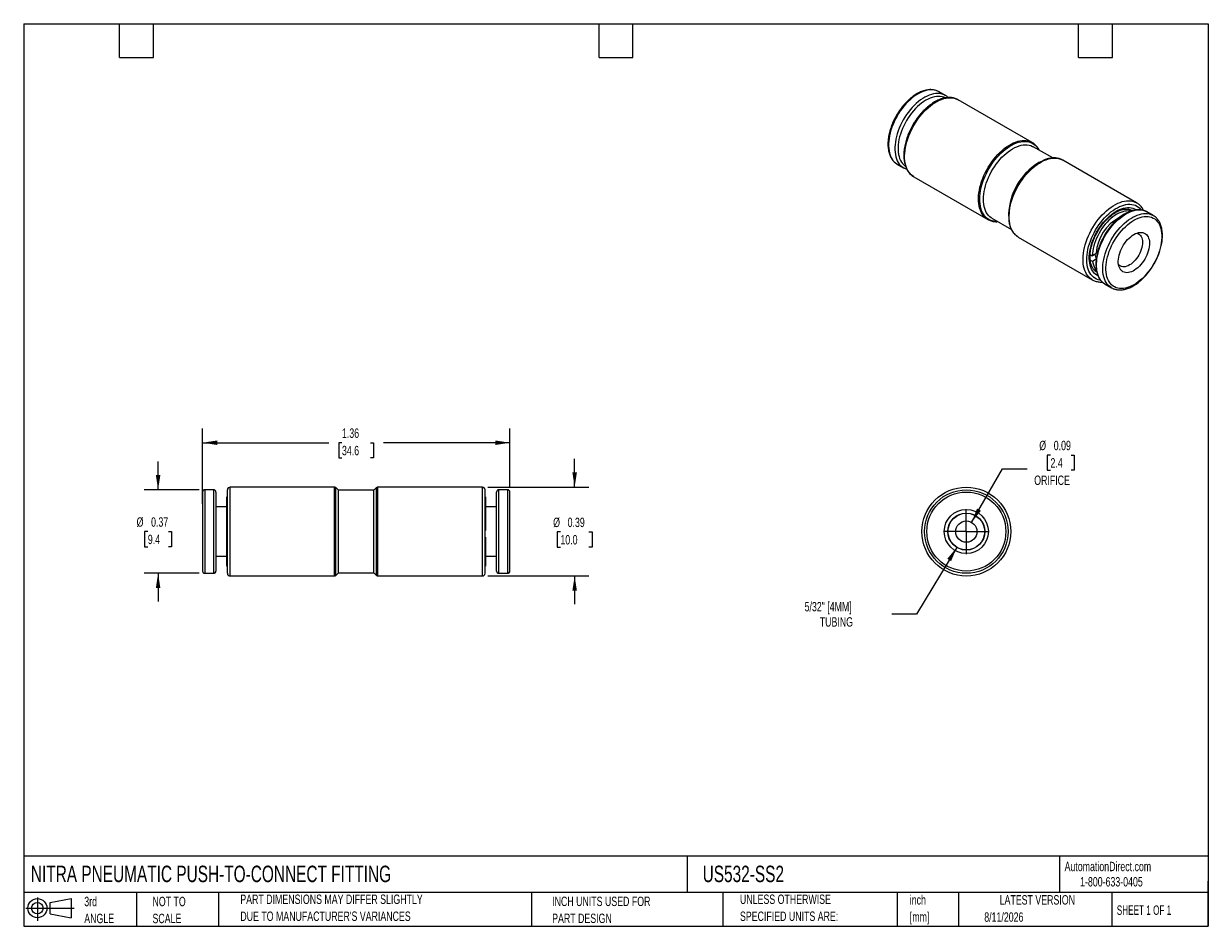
# Model space of a CAD drawing. Header units: inches. Extents: x 0.12 to 5.38, y 0.12 to 4.12.
import ezdxf

# ---------------------------------------------------------------- set-up
doc = ezdxf.new("R2010")
doc.units = ezdxf.units.IN
doc.header["$LTSCALE"] = 0.5
doc.header["$MEASUREMENT"] = 0
doc.linetypes.add('SLD-Center', pattern=[0.75, 0.6, -0.05, 0.05, -0.05])
doc.linetypes.add('SLD-Solid', pattern=[0])
doc.layers.add('CENTER', color=40, linetype='SLD-Center')
doc.layers.add('SLD-DEFPOINTS', color=7, linetype='Continuous')
doc.layers.add('DIMENSIONS', color=140, linetype='SLD-Solid', lineweight=25)
doc.layers.add('TEXT', color=140, linetype='SLD-Solid', lineweight=25)
doc.styles.add('SLDTEXTSTYLE0', font='TXT', dxfattribs={"width": 0.7})
doc.styles.add('SLDTEXTSTYLE1', font='TXT', dxfattribs={"width": 0.65})
doc.dimstyles.new('SLDDIMSTYLE0', dxfattribs={"dimtxt": 0.04248, "dimasz": 0.065, "dimexe": 0, "dimexo": 0.0625, "dimgap": 0.01062, "dimtad": 0, "dimtih": 1, "dimtoh": 1, "dimrnd": 1e-09, "dimdsep": 46, "dimtxsty": 'SLDTEXTSTYLE0', "dimsah": 1, "dimcen": 0.09, "dimadec": 0, "dimazin": 2, "dimtfac": 1, "dimtmove": 0, "dimatfit": 0, "dimfxl": 0, "dimfrac": 2, "dimtolj": 1, "dimtzin": 12, "dimarcsym": 0})
doc.dimstyles.new('SLDDIMSTYLE1', dxfattribs={"dimtxt": 0.04248, "dimasz": 0.065, "dimexe": 0, "dimexo": 0.0625, "dimgap": 0.01062, "dimtad": 0, "dimtih": 1, "dimtoh": 1, "dimrnd": 1e-09, "dimzin": 12, "dimdsep": 46, "dimtxsty": 'SLDTEXTSTYLE0', "dimsah": 1, "dimcen": 0.09, "dimadec": 0, "dimazin": 3, "dimtfac": 1, "dimtofl": 0, "dimtmove": 0, "dimatfit": 3, "dimfxl": 0, "dimfrac": 2, "dimtolj": 1, "dimtzin": 12, "dimarcsym": 0})
doc.dimstyles.new('SLDDIMSTYLE2', dxfattribs={"dimtxt": 0.04248, "dimasz": 0.065, "dimexe": 0, "dimexo": 0.0625, "dimgap": 0.01062, "dimtad": 0, "dimtih": 1, "dimtoh": 1, "dimrnd": 1e-09, "dimzin": 12, "dimdsep": 46, "dimtxsty": 'SLDTEXTSTYLE0', "dimsah": 1, "dimcen": 0, "dimadec": 0, "dimazin": 3, "dimtfac": 1, "dimtofl": 0, "dimtmove": 0, "dimatfit": 3, "dimfxl": 0, "dimfrac": 2, "dimtolj": 1, "dimtzin": 12, "dimarcsym": 0})
doc.dimstyles.new('SLDDIMSTYLE3', dxfattribs={"dimtxt": 0.04248, "dimasz": 0.065, "dimexe": 0, "dimexo": 0.0625, "dimgap": 0.01062, "dimtad": 0, "dimtih": 1, "dimtoh": 1, "dimrnd": 1e-09, "dimdsep": 46, "dimtxsty": 'SLDTEXTSTYLE0', "dimsah": 1, "dimcen": 0, "dimadec": 0, "dimazin": 2, "dimtfac": 1, "dimtofl": 0, "dimtmove": 0, "dimatfit": 3, "dimfxl": 0, "dimfrac": 2, "dimtolj": 1, "dimtzin": 12, "dimarcsym": 0})

# ---------------------------------------------------------------- blocks, each defined once
blk = doc.blocks.new('Block11')
at = {"color": 7, "linetype": 'SLD-Solid', "lineweight": 18}
for p, q in [((0, 0.0567), (0.2141, 0.0567)), ((0.051, 0.1045), (0.051, 0)), ((0.1079, 0.082), (0.2003, 0.0991)), ((0.1079, 0.0314), (0.1079, 0.082)), ((0.2003, 0.0991), (0.2003, 0.0144)), ((0.1079, 0.0314), (0.2003, 0.0144))]:
    blk.add_line(p, q, dxfattribs=at)
for radius in [0.0423, 0.0253]:
    blk.add_circle((0.051, 0.0567), radius, dxfattribs=at)
blk = doc.blocks.new('Block12')
at = {"layer": 'SLD-DEFPOINTS'}
blk.add_blockref('Block11', (0, 0), dxfattribs=at)
blk = doc.blocks.new('SW_NOTE_0')
at = {"layer": 'TEXT', "color": 0, "char_height": 0.04167, "attachment_point": 1, "style": 'SLDTEXTSTYLE0'}
for s, insert in [('inch', (0, 0.0537)), ('[mm]', (0, -0.0215))]:
    blk.add_mtext(s, dxfattribs=dict(at, insert=insert))
blk = doc.blocks.new('SW_NOTE_0_1')
at = {"layer": 'TEXT', "color": 0, "char_height": 0.041667, "attachment_point": 1, "style": 'SLDTEXTSTYLE0'}
for s, insert in [('UNLESS OTHERWISE', (0, 0.0537)), ('SPECIFIED UNITS ARE:', (0, -0.0215))]:
    blk.add_mtext(s, dxfattribs=dict(at, insert=insert))
blk = doc.blocks.new('SW_NOTE_0_2')
at = {"layer": 'TEXT', "color": 0, "char_height": 0.041667, "attachment_point": 1, "style": 'SLDTEXTSTYLE0'}
for s, insert in [('PART DIMENSIONS MAY DIFFER SLIGHTLY', (0, 0.0537)), ("DUE TO MANUFACTURER'S VARIANCES", (0, -0.0215))]:
    blk.add_mtext(s, dxfattribs=dict(at, insert=insert))
blk = doc.blocks.new('SW_NOTE_0_3')
at = {"layer": 'TEXT', "color": 0, "char_height": 0.04167, "attachment_point": 1, "style": 'SLDTEXTSTYLE0'}
for s, insert in [('NOT TO', (0, 0.0537)), ('SCALE', (0, -0.0215))]:
    blk.add_mtext(s, dxfattribs=dict(at, insert=insert))
blk = doc.blocks.new('SW_NOTE_0_4')
at = {"layer": 'TEXT', "color": 0, "char_height": 0.04167, "attachment_point": 1, "style": 'SLDTEXTSTYLE0'}
for s, insert in [('3rd', (0, 0.0537)), ('ANGLE', (0, -0.0215))]:
    blk.add_mtext(s, dxfattribs=dict(at, insert=insert))
blk = doc.blocks.new('SW_NOTE_0_5')
at = {"layer": 'TEXT', "color": 0, "char_height": 0.041667, "attachment_point": 1, "style": 'SLDTEXTSTYLE0'}
for s, insert in [('INCH UNITS USED FOR', (0, 0.0537)), ('PART DESIGN', (0, -0.0215))]:
    blk.add_mtext(s, dxfattribs=dict(at, insert=insert))
blk = doc.blocks.new('_D')
at = {"layer": 'DIMENSIONS'}
for p, q in [((0.7207, 2.0594), (0.7207, 2.1844)), ((0.9024, 2.0594), (0.6582, 2.0594)), ((0.6752, 1.8743), (0.661, 1.8743)), ((0.661, 1.8743), (0.661, 1.8068)), ((0.7661, 1.8743), (0.7804, 1.8743)), ((0.7804, 1.8743), (0.7804, 1.8068)), ((0.661, 1.8068), (0.6752, 1.8068)), ((0.7804, 1.8068), (0.7661, 1.8068)), ((0.9024, 1.6893), (0.6582, 1.6893)), ((0.7207, 1.6893), (0.7207, 1.5643))]:
    blk.add_line(p, q, dxfattribs=at)
for points in [[(0.7207, 2.0594), (0.7307, 2.1244), (0.7107, 2.1244)], [(0.7207, 1.6893), (0.7107, 1.6243), (0.7307, 1.6243)]]:
    blk.add_solid(points, dxfattribs=at)
at = {"layer": 'DIMENSIONS', "char_height": 0.04167, "attachment_point": 1, "style": 'SLDTEXTSTYLE0'}
for s, insert in [('%%c', (0.6255, 1.9375)), ('0.37', (0.6896, 1.9375)), ('9.4', (0.6752, 1.8605))]:
    blk.add_mtext(s, dxfattribs=dict(at, insert=insert))
blk = doc.blocks.new('_D_1')
at = {"layer": 'DIMENSIONS'}
for p, q in [((0.9175, 1.9971), (0.9175, 2.3305)), ((2.2798, 2.0745), (2.2798, 2.3305)), ((0.9175, 2.268), (1.478, 2.268)), ((1.5355, 2.268), (1.5213, 2.268)), ((1.5213, 2.268), (1.5213, 2.2005)), ((1.6618, 2.268), (1.676, 2.268)), ((1.676, 2.268), (1.676, 2.2005)), ((2.2798, 2.268), (1.7193, 2.268)), ((1.5213, 2.2005), (1.5355, 2.2005)), ((1.676, 2.2005), (1.6618, 2.2005))]:
    blk.add_line(p, q, dxfattribs=at)
for points in [[(0.9175, 2.268), (0.9825, 2.258), (0.9825, 2.278)], [(2.2798, 2.268), (2.2148, 2.278), (2.2148, 2.258)]]:
    blk.add_solid(points, dxfattribs=at)
at = {"layer": 'DIMENSIONS', "char_height": 0.04167, "attachment_point": 1, "style": 'SLDTEXTSTYLE0'}
for s, insert in [('1.36', (1.5355, 2.3312)), ('34.6', (1.5355, 2.2542))]:
    blk.add_mtext(s, dxfattribs=dict(at, insert=insert))
blk = doc.blocks.new('_D_2')
at = {"layer": 'DIMENSIONS'}
for p, q in [((2.5667, 2.0712), (2.5667, 2.1962)), ((2.1827, 2.0712), (2.6292, 2.0712)), ((2.5036, 1.8727), (2.4893, 1.8727)), ((2.4893, 1.8727), (2.4893, 1.8052)), ((2.6298, 1.8727), (2.6441, 1.8727)), ((2.6441, 1.8727), (2.6441, 1.8052)), ((2.4893, 1.8052), (2.5036, 1.8052)), ((2.6441, 1.8052), (2.6298, 1.8052)), ((2.1827, 1.6775), (2.6292, 1.6775)), ((2.5667, 1.6775), (2.5667, 1.5525))]:
    blk.add_line(p, q, dxfattribs=at)
for points in [[(2.5667, 2.0712), (2.5767, 2.1362), (2.5567, 2.1362)], [(2.5667, 1.6775), (2.5567, 1.6125), (2.5767, 1.6125)]]:
    blk.add_solid(points, dxfattribs=at)
at = {"layer": 'DIMENSIONS', "char_height": 0.04167, "attachment_point": 1, "style": 'SLDTEXTSTYLE0'}
for s, insert in [('%%c', (2.4715, 1.9359)), ('0.39', (2.5356, 1.9359)), ('10.0', (2.5036, 1.8589))]:
    blk.add_mtext(s, dxfattribs=dict(at, insert=insert))
blk = doc.blocks.new('_D_3')
at = {"layer": 'DIMENSIONS'}
for p, q in [((4.2603, 1.8042), (4.0821, 1.5086)), ((4.0821, 1.5086), (3.9727, 1.5086))]:
    blk.add_line(p, q, dxfattribs=at)
blk.add_solid([(4.2603, 1.8042), (4.2182, 1.7537), (4.2353, 1.7434)], dxfattribs=at)
at = {"layer": 'DIMENSIONS', "attachment_point": 1, "style": 'SLDTEXTSTYLE0'}
for s, insert, char_height in [('5/32" [4MM]', (3.5858, 1.5623), 0.041667), ('TUBING', (3.653, 1.4948), 0.04167)]:
    blk.add_mtext(s, dxfattribs=dict(at, insert=insert, char_height=char_height))
blk = doc.blocks.new('_D_4')
at = {"layer": 'DIMENSIONS'}
for p, q in [((4.6756, 2.2135), (4.6613, 2.2135)), ((4.6613, 2.2135), (4.6613, 2.1459)), ((4.7665, 2.2135), (4.7807, 2.2135)), ((4.7807, 2.2135), (4.7807, 2.1459)), ((4.3262, 1.9152), (4.4628, 2.1518)), ((4.4628, 2.1518), (4.5722, 2.1518)), ((4.6613, 2.1459), (4.6756, 2.1459)), ((4.7807, 2.1459), (4.7665, 2.1459))]:
    blk.add_line(p, q, dxfattribs=at)
blk.add_solid([(4.3262, 1.9152), (4.3674, 1.9665), (4.3501, 1.9765)], dxfattribs=at)
at = {"layer": 'DIMENSIONS', "char_height": 0.04167, "attachment_point": 1, "style": 'SLDTEXTSTYLE0'}
for s, insert in [('%%c', (4.6258, 2.2767)), ('0.09', (4.69, 2.2767)), ('2.4', (4.6756, 2.1996)), ('ORIFICE', (4.6034, 2.1226))]:
    blk.add_mtext(s, dxfattribs=dict(at, insert=insert))
blk = doc.blocks.new('SW_CENTERMARKSYMBOL_0')
at = {"layer": 'CENTER', "color": 0}
for q in [(0, 0.1), (-0.1, 0), (0, -0.1), (0.1, 0)]:
    blk.add_line((0, 0), q, dxfattribs=at)

msp = doc.modelspace()

# ---------------------------------------------------------------- linework, layer by layer
for p, q in [((4.1814, 3.8232), (4.1808, 3.8235)), ((4.2092, 3.8071), (4.1814, 3.8232)), ((4.2092, 3.8071), (4.2087, 3.8075)), ((4.5942, 3.5985), (4.2666, 3.7876)), ((4.2666, 3.7876), (4.2669, 3.7875)), ((4.5942, 3.5985), (4.5955, 3.5978)), ((4.6854, 3.53), (4.5994, 3.5796)), ((5.0572, 3.3312), (4.7297, 3.5203)), ((3.9956, 3.5032), (3.9964, 3.5027)), ((3.9964, 3.5027), (4.0242, 3.4866)), ((4.0234, 3.4871), (4.0242, 3.4866)), ((4.6273, 3.511), (4.6192, 3.5063)), ((4.0698, 3.4467), (4.0695, 3.4469)), ((4.0698, 3.4467), (4.3974, 3.2576)), ((5.0572, 3.3312), (5.0575, 3.3311)), ((4.4163, 3.2625), (4.5024, 3.2129)), ((4.4897, 3.2821), (4.4897, 3.2727)), ((5.0332, 3.2951), (5.0196, 3.303)), ((5.021, 3.3031), (5.0225, 3.3013)), ((5.1307, 3.2752), (5.1028, 3.2913)), ((5.1307, 3.2752), (5.1312, 3.2749)), ((4.5328, 3.1794), (4.8604, 2.9903)), ((4.8513, 3.1018), (4.8605, 3.0965)), ((4.8605, 3.0965), (4.878, 3.1079)), ((4.8621, 3.0717), (4.8517, 3.0777)), ((4.8781, 3.0822), (4.8621, 3.0717)), ((4.8661, 3.037), (4.8796, 3.0292)), ((4.8604, 2.9903), (4.8601, 2.9905)), ((4.9178, 2.9708), (4.9171, 2.9712)), ((4.9178, 2.9708), (4.9457, 2.9547)), ((4.9457, 2.9547), (4.9449, 2.9551)), ((0.9175, 2.0495), (0.9175, 1.6991)), ((0.9668, 2.0594), (0.9274, 2.0594)), ((0.9274, 2.0594), (0.9274, 1.6893)), ((0.9668, 2.0594), (0.9668, 1.6893)), ((0.9766, 2.0495), (0.9766, 1.6991)), ((1.0278, 1.6893), (1.0278, 2.0594)), ((1.5029, 2.0712), (1.0396, 2.0712)), ((1.0396, 1.6775), (1.0396, 2.0712)), ((1.5029, 1.6775), (1.5029, 2.0712)), ((1.5199, 2.0574), (1.5084, 2.0689)), ((1.5084, 1.6798), (1.5084, 2.0689)), ((1.6774, 2.0574), (1.5199, 2.0574)), ((1.5199, 1.6913), (1.5199, 2.0574)), ((1.6889, 2.0689), (1.6774, 2.0574)), ((1.6774, 1.6913), (1.6774, 2.0574)), ((1.6889, 1.6798), (1.6889, 2.0689)), ((2.1577, 2.0712), (1.6944, 2.0712)), ((1.6944, 1.6775), (1.6944, 2.0712)), ((2.1577, 1.6775), (2.1577, 2.0712)), ((2.1695, 1.6893), (2.1695, 2.0594)), ((2.2207, 1.6991), (2.2207, 2.0495)), ((2.2699, 2.0594), (2.2305, 2.0594)), ((2.2305, 1.6893), (2.2305, 2.0594)), ((2.2699, 1.6893), (2.2699, 2.0594)), ((2.2798, 1.6991), (2.2798, 2.0495)), ((1.0278, 2.0279), (1.0251, 2.0279)), ((1.0251, 1.7208), (1.0251, 2.0279)), ((2.1722, 2.0279), (2.1695, 2.0279)), ((2.1722, 2.0279), (2.1722, 1.8795)), ((1.0251, 1.9832), (0.9766, 1.9832)), ((2.2207, 1.9832), (2.1722, 1.9832)), ((2.1695, 1.8795), (2.1722, 1.8795)), ((2.1695, 1.8499), (2.1722, 1.8498)), ((2.1722, 1.8481), (2.1695, 1.8481)), ((2.1722, 1.8498), (2.1722, 1.8481)), ((2.1722, 1.8481), (2.1722, 1.7208)), ((0.9766, 1.7655), (1.0251, 1.7655)), ((2.1722, 1.7655), (2.2207, 1.7655)), ((0.9274, 1.6893), (0.9668, 1.6893)), ((1.0251, 1.7208), (1.0278, 1.7208)), ((1.5084, 1.6798), (1.5199, 1.6913)), ((1.5199, 1.6913), (1.6774, 1.6913)), ((1.6774, 1.6913), (1.6889, 1.6798)), ((2.1695, 1.7208), (2.1722, 1.7208)), ((2.2305, 1.6893), (2.2699, 1.6893)), ((1.0396, 1.6775), (1.5029, 1.6775)), ((1.6944, 1.6775), (2.1577, 1.6775))]:
    msp.add_line(p, q)
at = {"flags": 128}
for points in [[(4.1808, 3.8235), (4.1788, 3.8246), (4.1716, 3.8278), (4.1639, 3.8301), (4.1557, 3.8314), (4.1473, 3.8319), (4.1384, 3.8314), (4.1294, 3.83), (4.1201, 3.8277), (4.1106, 3.8245), (4.101, 3.8204), (4.0914, 3.8155), (4.0817, 3.8097), (4.0721, 3.8031), (4.0625, 3.7958), (4.0531, 3.7877), (4.0439, 3.7789), (4.035, 3.7695), (4.0263, 3.7596), (4.018, 3.7491), (4.0101, 3.7381), (4.0026, 3.7267), (3.9955, 3.715), (3.989, 3.703), (3.9831, 3.6908), (3.9777, 3.6784), (3.9729, 3.6659), (3.9687, 3.6534), (3.9652, 3.641), (3.9624, 3.6287), (3.9603, 3.6166), (3.9588, 3.6047), (3.9581, 3.5932), (3.9581, 3.582), (3.9588, 3.5713), (3.9602, 3.561), (3.9624, 3.5514), (3.9652, 3.5423), (3.9687, 3.5339), (3.9728, 3.5262), (3.9776, 3.5193), (3.983, 3.5131), (3.9889, 3.5077), (3.9954, 3.5032), (3.9956, 3.5032)], [(4.2087, 3.8075), (4.2067, 3.8085), (4.1994, 3.8117), (4.1917, 3.814), (4.1836, 3.8154), (4.1751, 3.8158), (4.1663, 3.8153), (4.1572, 3.8139), (4.1479, 3.8116), (4.1384, 3.8084), (4.1289, 3.8043), (4.1192, 3.7994), (4.1095, 3.7936), (4.0999, 3.787), (4.0904, 3.7797), (4.081, 3.7716), (4.0718, 3.7629), (4.0628, 3.7535), (4.0542, 3.7435), (4.0458, 3.733), (4.0379, 3.722), (4.0304, 3.7107), (4.0234, 3.6989), (4.0169, 3.6869), (4.0109, 3.6747), (4.0055, 3.6623), (4.0007, 3.6498), (3.9966, 3.6374), (3.9931, 3.6249), (3.9902, 3.6126), (3.9881, 3.6005), (3.9867, 3.5886), (3.986, 3.5771), (3.986, 3.5659), (3.9867, 3.5552), (3.9881, 3.545), (3.9902, 3.5353), (3.993, 3.5262), (3.9965, 3.5178), (4.0006, 3.5101), (4.0054, 3.5032), (4.0108, 3.497), (4.0168, 3.4917), (4.0233, 3.4872), (4.0234, 3.4871)], [(4.208, 3.7963), (4.2023, 3.7988), (4.1948, 3.8011), (4.1868, 3.8024), (4.1784, 3.8028), (4.1698, 3.8023), (4.1608, 3.8008), (4.1517, 3.7984), (4.1424, 3.7951), (4.1329, 3.7909), (4.1235, 3.7858), (4.114, 3.7799), (4.1045, 3.7732), (4.0952, 3.7657), (4.0861, 3.7575), (4.0772, 3.7486), (4.0685, 3.7391), (4.0602, 3.7291), (4.0522, 3.7185), (4.0447, 3.7075), (4.0376, 3.6961), (4.031, 3.6844), (4.025, 3.6725), (4.0196, 3.6603), (4.0147, 3.6481), (4.0105, 3.6359), (4.007, 3.6237), (4.0042, 3.6116), (4.002, 3.5996), (4.0006, 3.588), (3.9999, 3.5766), (3.9999, 3.5657), (4.0006, 3.5552), (4.0021, 3.5452), (4.0043, 3.5358), (4.0071, 3.527), (4.0107, 3.5189), (4.0149, 3.5116), (4.0198, 3.505), (4.0253, 3.4992), (4.0313, 3.4942), (4.0333, 3.4929)], [(4.0695, 3.4469), (4.0689, 3.4472), (4.0621, 3.4519), (4.0559, 3.4574), (4.0503, 3.4637), (4.0452, 3.4709), (4.0408, 3.4788), (4.0371, 3.4874), (4.0341, 3.4967), (4.0318, 3.5067), (4.0301, 3.5172), (4.0292, 3.5282), (4.029, 3.5397), (4.0296, 3.5516), (4.0308, 3.5639), (4.0328, 3.5764), (4.0355, 3.5891), (4.0389, 3.602), (4.043, 3.615), (4.0477, 3.6279), (4.053, 3.6409), (4.0589, 3.6536), (4.0654, 3.6663), (4.0725, 3.6786), (4.08, 3.6906), (4.088, 3.7023), (4.0964, 3.7135), (4.1052, 3.7242), (4.1144, 3.7343), (4.1238, 3.7438), (4.1334, 3.7527), (4.1432, 3.7609), (4.1532, 3.7683), (4.1632, 3.7749), (4.1732, 3.7807), (4.1833, 3.7856), (4.1932, 3.7897), (4.203, 3.7929), (4.2127, 3.7951), (4.2221, 3.7965), (4.2312, 3.7969), (4.24, 3.7963), (4.2484, 3.7948), (4.2564, 3.7924), (4.2639, 3.7891), (4.2666, 3.7876)], [(4.3957, 3.2586), (4.3897, 3.2627), (4.3835, 3.2683), (4.3778, 3.2746), (4.3728, 3.2818), (4.3684, 3.2897), (4.3647, 3.2983), (4.3617, 3.3076), (4.3593, 3.3176), (4.3577, 3.3281), (4.3568, 3.3391), (4.3566, 3.3506), (4.3572, 3.3625), (4.3584, 3.3748), (4.3604, 3.3873), (4.3631, 3.4), (4.3665, 3.4129), (4.3705, 3.4259), (4.3752, 3.4388), (4.3806, 3.4517), (4.3865, 3.4645), (4.393, 3.4771), (4.4001, 3.4895), (4.4076, 3.5015), (4.4156, 3.5132), (4.424, 3.5244), (4.4328, 3.535), (4.4419, 3.5452), (4.4513, 3.5547), (4.461, 3.5636), (4.4708, 3.5717), (4.4807, 3.5792), (4.4908, 3.5858), (4.5008, 3.5916), (4.5108, 3.5965), (4.5208, 3.6006), (4.5306, 3.6038), (4.5402, 3.606), (4.5496, 3.6074), (4.5588, 3.6078), (4.5676, 3.6072), (4.576, 3.6057), (4.584, 3.6033), (4.5915, 3.6), (4.5942, 3.5985)], [(4.4411, 3.2482), (4.4331, 3.2483), (4.4246, 3.2493), (4.4165, 3.2513), (4.4088, 3.2541), (4.4016, 3.2578), (4.3949, 3.2624), (4.3887, 3.2679), (4.3832, 3.2741), (4.3782, 3.2812), (4.3739, 3.289), (4.3702, 3.2976), (4.3672, 3.3068), (4.3649, 3.3166), (4.3633, 3.327), (4.3624, 3.3379), (4.3622, 3.3492), (4.3627, 3.361), (4.364, 3.3731), (4.3659, 3.3855), (4.3686, 3.3981), (4.3719, 3.4108), (4.3759, 3.4236), (4.3806, 3.4364), (4.3859, 3.4492), (4.3917, 3.4618), (4.3982, 3.4743), (4.4051, 3.4865), (4.4126, 3.4984), (4.4205, 3.5099), (4.4288, 3.521), (4.4375, 3.5315), (4.4465, 3.5415), (4.4558, 3.551), (4.4653, 3.5597), (4.475, 3.5678), (4.4849, 3.5751), (4.4948, 3.5817), (4.5047, 3.5874), (4.5146, 3.5923), (4.5244, 3.5963), (4.5341, 3.5994), (4.5437, 3.6017), (4.5529, 3.603), (4.562, 3.6034), (4.5707, 3.6028), (4.579, 3.6014), (4.5869, 3.599), (4.5943, 3.5957), (4.6013, 3.5916), (4.6077, 3.5865), (4.6136, 3.5807), (4.6189, 3.574), (4.6235, 3.5665), (4.6242, 3.5653)], [(4.4163, 3.2625), (4.4129, 3.2646), (4.4066, 3.2695), (4.4009, 3.2751), (4.3957, 3.2816), (4.3912, 3.2889), (4.3873, 3.2969), (4.3841, 3.3056), (4.3816, 3.315), (4.3798, 3.3249), (4.3788, 3.3354), (4.3784, 3.3464), (4.3788, 3.3577), (4.3798, 3.3695), (4.3816, 3.3815), (4.3841, 3.3937), (4.3873, 3.4061), (4.3912, 3.4186), (4.3957, 3.4311), (4.4009, 3.4436), (4.4066, 3.4559), (4.4129, 3.468), (4.4198, 3.4798), (4.4271, 3.4914), (4.4349, 3.5025), (4.4431, 3.5132), (4.4517, 3.5234), (4.4605, 3.5329), (4.4697, 3.5419), (4.479, 3.5502), (4.4885, 3.5578), (4.4982, 3.5646), (4.5078, 3.5706), (4.5175, 3.5757), (4.5271, 3.58), (4.5366, 3.5835), (4.546, 3.586), (4.5551, 3.5875), (4.564, 3.5882), (4.5726, 3.5879), (4.5808, 3.5867), (4.5886, 3.5846), (4.5959, 3.5815), (4.5994, 3.5796)], [(4.5311, 3.1804), (4.5252, 3.1846), (4.5189, 3.1901), (4.5133, 3.1964), (4.5083, 3.2036), (4.5039, 3.2115), (4.5002, 3.2201), (4.4971, 3.2294), (4.4948, 3.2394), (4.4932, 3.2499), (4.4923, 3.2609), (4.4921, 3.2724), (4.4926, 3.2843), (4.4939, 3.2966), (4.4959, 3.3091), (4.4986, 3.3218), (4.5019, 3.3347), (4.506, 3.3477), (4.5107, 3.3606), (4.516, 3.3735), (4.522, 3.3863), (4.5285, 3.3989), (4.5355, 3.4113), (4.5431, 3.4233), (4.5511, 3.435), (4.5595, 3.4462), (4.5683, 3.4569), (4.5774, 3.467), (4.5868, 3.4765), (4.5964, 3.4854), (4.6063, 3.4935), (4.6162, 3.501), (4.6262, 3.5076), (4.6363, 3.5134), (4.6463, 3.5183), (4.6562, 3.5224), (4.6661, 3.5256), (4.6757, 3.5278), (4.6851, 3.5292), (4.6942, 3.5296), (4.703, 3.529), (4.7114, 3.5275), (4.7194, 3.5251), (4.727, 3.5218), (4.7297, 3.5203)], [(4.8601, 2.9905), (4.8595, 2.9908), (4.8527, 2.9954), (4.8465, 3.001), (4.8409, 3.0073), (4.8359, 3.0145), (4.8315, 3.0224), (4.8277, 3.031), (4.8247, 3.0403), (4.8224, 3.0503), (4.8207, 3.0608), (4.8198, 3.0718), (4.8197, 3.0833), (4.8202, 3.0952), (4.8215, 3.1075), (4.8235, 3.12), (4.8261, 3.1327), (4.8295, 3.1456), (4.8336, 3.1586), (4.8383, 3.1715), (4.8436, 3.1844), (4.8496, 3.1972), (4.8561, 3.2098), (4.8631, 3.2222), (4.8706, 3.2342), (4.8787, 3.2458), (4.8871, 3.257), (4.8959, 3.2677), (4.905, 3.2779), (4.9144, 3.2874), (4.924, 3.2963), (4.9338, 3.3044), (4.9438, 3.3119), (4.9538, 3.3185), (4.9639, 3.3243), (4.9739, 3.3292), (4.9838, 3.3333), (4.9936, 3.3365), (5.0033, 3.3387), (5.0127, 3.3401), (5.0218, 3.3404), (5.0306, 3.3399), (5.039, 3.3384), (5.047, 3.336), (5.0546, 3.3327), (5.0572, 3.3312)], [(4.8979, 2.9878), (4.8942, 2.9884), (4.8864, 2.9904), (4.879, 2.9934), (4.8721, 2.9972), (4.8658, 3.0019), (4.8599, 3.0075), (4.8547, 3.0138), (4.8501, 3.021), (4.8461, 3.0288), (4.8427, 3.0374), (4.8401, 3.0466), (4.8381, 3.0564), (4.8369, 3.0668), (4.8364, 3.0776), (4.8365, 3.0889), (4.8374, 3.1005), (4.839, 3.1124), (4.8413, 3.1246), (4.8443, 3.137), (4.848, 3.1494), (4.8523, 3.1619), (4.8572, 3.1743), (4.8628, 3.1867), (4.8689, 3.1989), (4.8755, 3.2108), (4.8827, 3.2225), (4.8903, 3.2338), (4.8983, 3.2446), (4.9067, 3.255), (4.9154, 3.2648), (4.9245, 3.2741), (4.9337, 3.2827), (4.9431, 3.2906), (4.9527, 3.2977), (4.9623, 3.3041), (4.972, 3.3097), (4.9817, 3.3144), (4.9912, 3.3183), (5.0007, 3.3213), (5.0099, 3.3234), (5.0189, 3.3246), (5.0277, 3.3248), (5.0361, 3.3241), (5.0441, 3.3226), (5.0517, 3.3201), (5.0588, 3.3167), (5.0655, 3.3124), (5.0716, 3.3073), (5.0771, 3.3013), (5.0782, 3.3)], [(4.8861, 3.0074), (4.8834, 3.0088), (4.877, 3.013), (4.8712, 3.0179), (4.8659, 3.0238), (4.8613, 3.0304), (4.8573, 3.0377), (4.8539, 3.0458), (4.8513, 3.0545), (4.8493, 3.0639), (4.848, 3.0738), (4.8475, 3.0842), (4.8477, 3.095), (4.8486, 3.1062), (4.8502, 3.1176), (4.8525, 3.1294), (4.8555, 3.1412), (4.8592, 3.1532), (4.8635, 3.1652), (4.8685, 3.1771), (4.874, 3.1889), (4.8801, 3.2005), (4.8867, 3.2119), (4.8939, 3.2228), (4.9014, 3.2334), (4.9094, 3.2436), (4.9176, 3.2532), (4.9262, 3.2622), (4.9351, 3.2706), (4.9441, 3.2782), (4.9533, 3.2852), (4.9625, 3.2914), (4.9718, 3.2967), (4.9811, 3.3012), (4.9903, 3.3049), (4.9993, 3.3076), (5.0081, 3.3095), (5.0167, 3.3104), (5.025, 3.3103), (5.033, 3.3094), (5.0405, 3.3075), (5.0476, 3.3047), (5.0543, 3.3011), (5.0552, 3.3004)], [(4.3974, 3.2576), (4.3965, 3.2581), (4.3957, 3.2586)], [(5.0288, 3.294), (5.0276, 3.2942), (5.0201, 3.295), (5.0121, 3.2948), (5.0039, 3.2937), (4.9955, 3.2917), (4.9869, 3.2888), (4.9781, 3.285), (4.9694, 3.2804), (4.9606, 3.2749), (4.9518, 3.2687), (4.9432, 3.2617), (4.9348, 3.254), (4.9265, 3.2457), (4.9186, 3.2367), (4.911, 3.2273), (4.9037, 3.2173), (4.8969, 3.2069), (4.8906, 3.1962), (4.8848, 3.1853), (4.8795, 3.1741), (4.8748, 3.1628), (4.8708, 3.1514), (4.8674, 3.1401), (4.8646, 3.1289), (4.8626, 3.1178), (4.8612, 3.107), (4.8605, 3.0965)], [(5.103, 3.2911), (5.0975, 3.294), (5.0902, 3.297), (5.0825, 3.2991), (5.0744, 3.3003), (5.0661, 3.3008), (5.0574, 3.3004), (5.0485, 3.2992), (5.0395, 3.2971), (5.0302, 3.2942), (5.0209, 3.2905), (5.0115, 3.2859), (5.0021, 3.2806), (4.9928, 3.2746), (4.9836, 3.2679), (4.9745, 3.2605), (4.9656, 3.2524), (4.9569, 3.2438), (4.9485, 3.2346), (4.9404, 3.2249), (4.9327, 3.2148), (4.9253, 3.2043), (4.9183, 3.1934), (4.9118, 3.1823), (4.9057, 3.1708), (4.9002, 3.1592), (4.8952, 3.1475), (4.8907, 3.1356), (4.8868, 3.1238), (4.8835, 3.112), (4.8809, 3.1002), (4.8788, 3.0886), (4.8775, 3.0772), (4.8767, 3.066), (4.8767, 3.0551), (4.8773, 3.0446), (4.8786, 3.0345), (4.8805, 3.0248), (4.8832, 3.0157), (4.8865, 3.0071), (4.8905, 2.9991), (4.895, 2.9918), (4.9002, 2.9853), (4.9059, 2.9795), (4.9121, 2.9745), (4.917, 2.9713), (4.917, 2.9713)], [(4.9171, 2.9712), (4.9169, 2.9713), (4.9104, 2.9758), (4.9044, 2.9811), (4.8991, 2.9873), (4.8943, 2.9943), (4.8901, 3.0019), (4.8866, 3.0103), (4.8838, 3.0194), (4.8817, 3.0291), (4.8803, 3.0393), (4.8796, 3.05), (4.8796, 3.0612), (4.8803, 3.0728), (4.8817, 3.0846), (4.8839, 3.0967), (4.8867, 3.1091), (4.8902, 3.1215), (4.8943, 3.134), (4.8991, 3.1464), (4.9045, 3.1588), (4.9105, 3.171), (4.917, 3.183), (4.924, 3.1948), (4.9315, 3.2062), (4.9395, 3.2171), (4.9478, 3.2276), (4.9564, 3.2376), (4.9654, 3.247), (4.9746, 3.2557), (4.984, 3.2638), (4.9935, 3.2712), (5.0032, 3.2777), (5.0128, 3.2835), (5.0225, 3.2885), (5.0321, 3.2926), (5.0415, 3.2958), (5.0508, 3.2981), (5.0599, 3.2995), (5.0687, 3.2999), (5.0772, 3.2995), (5.0853, 3.2981), (5.093, 3.2958), (5.1003, 3.2927), (5.1028, 3.2913)], [(4.9449, 2.9551), (4.9448, 2.9552), (4.9382, 2.9597), (4.9323, 2.9651), (4.9269, 2.9712), (4.9221, 2.9782), (4.918, 2.9859), (4.9145, 2.9943), (4.9117, 3.0033), (4.9095, 3.013), (4.9081, 3.0232), (4.9074, 3.034), (4.9074, 3.0451), (4.9081, 3.0567), (4.9096, 3.0685), (4.9117, 3.0807), (4.9145, 3.093), (4.918, 3.1054), (4.9222, 3.1179), (4.927, 3.1304), (4.9324, 3.1427), (4.9383, 3.155), (4.9449, 3.167), (4.9519, 3.1787), (4.9594, 3.1901), (4.9673, 3.2011), (4.9756, 3.2115), (4.9843, 3.2215), (4.9932, 3.2309), (5.0024, 3.2397), (5.0118, 3.2477), (5.0214, 3.2551), (5.031, 3.2617), (5.0407, 3.2674), (5.0503, 3.2724), (5.0599, 3.2765), (5.0694, 3.2797), (5.0787, 3.282), (5.0878, 3.2834), (5.0966, 3.2839), (5.105, 3.2834), (5.1132, 3.282), (5.1209, 3.2798), (5.1281, 3.2766), (5.1307, 3.2752)], [(5.1003, 3.0147), (5.0916, 3.0052), (5.0827, 2.9963), (5.0736, 2.9881), (5.0642, 2.9806), (5.0548, 2.9739), (5.0453, 2.968), (5.0359, 2.9629), (5.0264, 2.9587), (5.0171, 2.9554), (5.008, 2.953), (4.999, 2.9515), (4.9904, 2.951), (4.982, 2.9514), (4.974, 2.9527), (4.9665, 2.955), (4.9594, 2.9582), (4.9528, 2.9623), (4.9467, 2.9672), (4.9413, 2.973), (4.9364, 2.9796), (4.9322, 2.987), (4.9286, 2.9951), (4.9257, 3.0039), (4.9236, 3.0133), (4.9221, 3.0232), (4.9213, 3.0337), (4.9213, 3.0447), (4.922, 3.056), (4.9235, 3.0677), (4.9256, 3.0796), (4.9285, 3.0917), (4.932, 3.1039), (4.9362, 3.1162), (4.941, 3.1284), (4.9465, 3.1405), (4.9525, 3.1525), (4.9591, 3.1642), (4.9662, 3.1755), (4.9737, 3.1866), (4.9816, 3.1971), (4.99, 3.2072), (4.9986, 3.2167), (5.0076, 3.2255), (5.0167, 3.2337), (5.026, 3.2412), (5.0354, 3.2479), (5.0449, 3.2539), (5.0544, 3.2589), (5.0638, 3.2631), (5.0732, 3.2664), (5.0823, 3.2688), (5.0912, 3.2703), (5.0999, 3.2709), (5.1083, 3.2705), (5.1162, 3.2691), (5.1238, 3.2669), (5.1309, 3.2637), (5.1375, 3.2596), (5.1435, 3.2546), (5.149, 3.2489), (5.1539, 3.2422), (5.1581, 3.2349), (5.1617, 3.2268), (5.1645, 3.218), (5.1667, 3.2086), (5.1682, 3.1986), (5.1689, 3.1881), (5.1689, 3.1772), (5.1682, 3.1658), (5.1668, 3.1542), (5.1646, 3.1422), (5.1618, 3.1301), (5.1583, 3.1179), (5.1541, 3.1057), (5.1492, 3.0935), (5.1438, 3.0813), (5.1378, 3.0694), (5.1312, 3.0577), (5.1241, 3.0463), (5.1166, 3.0353), (5.1086, 3.0247), (5.1003, 3.0147)], [(4.5328, 3.1794), (4.5319, 3.1799), (4.5311, 3.1804)], [(5.0759, 3.0572), (5.0694, 3.0501), (5.0626, 3.0437), (5.0556, 3.0381), (5.0485, 3.0331), (5.0414, 3.029), (5.0343, 3.0258), (5.0274, 3.0235), (5.0206, 3.0221), (5.0141, 3.0216), (5.0079, 3.0221), (5.0021, 3.0236), (4.9968, 3.0259), (4.9919, 3.0292), (4.9877, 3.0333), (4.984, 3.0383), (4.981, 3.044), (4.9787, 3.0504), (4.9771, 3.0575), (4.9762, 3.0651), (4.976, 3.0732), (4.9766, 3.0818), (4.9779, 3.0906), (4.9799, 3.0996), (4.9826, 3.1088), (4.9859, 3.118), (4.9899, 3.1271), (4.9945, 3.136), (4.9996, 3.1447), (5.0052, 3.153), (5.0112, 3.1609), (5.0176, 3.1683), (5.0242, 3.175), (5.0311, 3.181), (5.0382, 3.1864), (5.0453, 3.1909), (5.0524, 3.1945), (5.0594, 3.1973), (5.0663, 3.1992), (5.073, 3.2001), (5.0793, 3.2001), (5.0853, 3.1991), (5.0909, 3.1972), (5.096, 3.1944), (5.1005, 3.1907), (5.1045, 3.1862), (5.1078, 3.1808), (5.1105, 3.1747), (5.1125, 3.168), (5.1137, 3.1606), (5.1143, 3.1527), (5.1141, 3.1444), (5.1131, 3.1357), (5.1115, 3.1268), (5.1091, 3.1176), (5.1061, 3.1084), (5.1024, 3.0993), (5.0981, 3.0902), (5.0933, 3.0814), (5.0879, 3.0729), (5.0821, 3.0648), (5.0759, 3.0572)], [(5.0571, 3.1965), (5.0612, 3.1955), (5.0661, 3.1934), (5.0705, 3.1904), (5.0743, 3.1865), (5.0775, 3.1819), (5.0801, 3.1765), (5.0819, 3.1704), (5.0831, 3.1637), (5.0835, 3.1564), (5.0833, 3.1488), (5.0823, 3.1408), (5.0805, 3.1326), (5.0781, 3.1242), (5.0751, 3.1158), (5.0714, 3.1075), (5.0671, 3.0994), (5.0623, 3.0916), (5.0571, 3.0842), (5.0514, 3.0772)], [(5.0514, 3.0772), (5.0455, 3.0708), (5.0392, 3.065), (5.0329, 3.06), (5.0264, 3.0557), (5.0199, 3.0523), (5.0135, 3.0498), (5.0072, 3.0481), (5.0012, 3.0474), (4.9955, 3.0477), (4.9901, 3.0489), (4.9852, 3.051), (4.9808, 3.054), (4.977, 3.0578)], [(4.8689, 3.0353), (4.8687, 3.0354), (4.8666, 3.0357)]]:
    msp.add_lwpolyline(points, dxfattribs=at)
for radius in [0.1969, 0.185, 0.1752, 0.0978, 0.0819, 0.0813, 0.0472]:
    msp.add_circle((4.3026, 1.8743), radius)
for centre, radius, start, end in [((4.772, 3.2684), 0.2811, 115.1784, 184.3282), ((4.7703, 3.2696), 0.2809, 122.5605, 177.4449), ((5.0713, 3.0947), 0.1938, 117.5934, 176.084), ((4.9378, 3.0815), 0.0764, 187.3921, 218.9018), ((0.9274, 2.0495), 0.00984, 90, 180), ((0.9668, 2.0495), 0.00984, 0, 90), ((1.0396, 2.0594), 0.0118, 90, 180), ((1.5029, 2.0633), 0.00787, 45, 90), ((1.6944, 2.0633), 0.00787, 90, 135), ((2.1577, 2.0594), 0.0118, 0, 90), ((2.2305, 2.0495), 0.00984, 90, 180), ((2.2699, 2.0495), 0.00984, 0, 90), ((0.9274, 1.6991), 0.00984, 180, 270), ((0.9668, 1.6991), 0.00984, 270, 0), ((1.0396, 1.6893), 0.0118, 180, 270), ((2.1577, 1.6893), 0.0118, 270, 0), ((2.2305, 1.6991), 0.00984, 180, 270), ((2.2699, 1.6991), 0.00984, 270, 0), ((1.5029, 1.6854), 0.00787, 270, 315), ((1.6944, 1.6854), 0.00787, 225, 270)]:
    msp.add_arc(centre, radius, start, end)
for points, knots in [([(4.1807, 3.8235), (4.1792, 3.8243), (4.1754, 3.8265), (4.1688, 3.829), (4.1611, 3.8312), (4.153, 3.8324), (4.1446, 3.8329), (4.136, 3.8325), (4.1271, 3.8313), (4.118, 3.8292), (4.1087, 3.8263), (4.0994, 3.8225), (4.09, 3.818), (4.0806, 3.8127), (4.0713, 3.8067), (4.0621, 3.7999), (4.053, 3.7925), (4.0441, 3.7845), (4.0354, 3.7758), (4.027, 3.7667), (4.0189, 3.757), (4.0111, 3.7469), (4.0038, 3.7363), (3.9968, 3.7254), (3.9903, 3.7143), (3.9842, 3.7028), (3.9786, 3.6912), (3.9736, 3.6794), (3.9692, 3.6676), (3.9653, 3.6557), (3.962, 3.6439), (3.9593, 3.6321), (3.9573, 3.6205), (3.9559, 3.6091), (3.9551, 3.5979), (3.9551, 3.587), (3.9557, 3.5765), (3.957, 3.5663), (3.959, 3.5567), (3.9616, 3.5475), (3.9649, 3.5389), (3.9689, 3.531), (3.9734, 3.5237), (3.9786, 3.5171), (3.9843, 3.5113), (3.99, 3.5067), (3.9939, 3.5043), (3.9955, 3.5033)], [0, 0, 0, 0, 0.014535, 0.036147, 0.057794, 0.079549, 0.101466, 0.123571, 0.145865, 0.168327, 0.190922, 0.213611, 0.236358, 0.259134, 0.281917, 0.304691, 0.327449, 0.350189, 0.37291, 0.395613, 0.4183, 0.440975, 0.46364, 0.486298, 0.508954, 0.531611, 0.554272, 0.576939, 0.599617, 0.622309, 0.645019, 0.667749, 0.690503, 0.713283, 0.736088, 0.758917, 0.781765, 0.804619, 0.827457, 0.850249, 0.872959, 0.895544, 0.917962, 0.940182, 0.962196, 0.984023, 1, 1, 1, 1]), ([(4.2669, 3.7874), (4.266, 3.7879), (4.2629, 3.7899), (4.2569, 3.7925), (4.2491, 3.7951), (4.2409, 3.7969), (4.2324, 3.7979), (4.2236, 3.798), (4.2146, 3.7973), (4.2053, 3.7957), (4.1958, 3.7933), (4.1862, 3.7901), (4.1765, 3.786), (4.1668, 3.7811), (4.1571, 3.7755), (4.1475, 3.7691), (4.138, 3.7621), (4.1286, 3.7544), (4.1194, 3.746), (4.1105, 3.7371), (4.1018, 3.7276), (4.0934, 3.7176), (4.0854, 3.7072), (4.0778, 3.6964), (4.0705, 3.6852), (4.0637, 3.6737), (4.0574, 3.6619), (4.0516, 3.65), (4.0463, 3.6378), (4.0416, 3.6256), (4.0374, 3.6134), (4.0338, 3.6012), (4.0309, 3.589), (4.0285, 3.5769), (4.0268, 3.565), (4.0258, 3.5534), (4.0254, 3.542), (4.0258, 3.5309), (4.0268, 3.5202), (4.0284, 3.5099), (4.0308, 3.5001), (4.0338, 3.4909), (4.0376, 3.4822), (4.0419, 3.4742), (4.0469, 3.4669), (4.0524, 3.4603), (4.0585, 3.4545), (4.0642, 3.45), (4.068, 3.4478), (4.0695, 3.447)], [0, 0, 0, 0, 0.007696, 0.02848, 0.049269, 0.070133, 0.091136, 0.112321, 0.133703, 0.155275, 0.177011, 0.198874, 0.220826, 0.242832, 0.264865, 0.2869, 0.308925, 0.330933, 0.352921, 0.374889, 0.396839, 0.418772, 0.440691, 0.4626, 0.484502, 0.506401, 0.5283, 0.550202, 0.572111, 0.594031, 0.615964, 0.637916, 0.659888, 0.681885, 0.703908, 0.725958, 0.748035, 0.770134, 0.792246, 0.814352, 0.836425, 0.858432, 0.880333, 0.902082, 0.923643, 0.944992, 0.966133, 0.987094, 1, 1, 1, 1]), ([(4.2218, 3.7977), (4.2203, 3.799), (4.2169, 3.8022), (4.2124, 3.8054), (4.2093, 3.807), (4.2086, 3.8074)], [0, 0, 0, 0, 0.360719, 0.842549, 1, 1, 1, 1]), ([(4.6247, 3.565), (4.6238, 3.5667), (4.6217, 3.5711), (4.6175, 3.5774), (4.6122, 3.5841), (4.6063, 3.5899), (4.6008, 3.5944), (4.597, 3.5967), (4.5956, 3.5976)], [0, 0, 0, 0, 0.121025, 0.312831, 0.503351, 0.692525, 0.880482, 1, 1, 1, 1]), ([(4.731, 3.5194), (4.7302, 3.5199), (4.7271, 3.5219), (4.7214, 3.5245), (4.7138, 3.5273), (4.7057, 3.5291), (4.6974, 3.5302), (4.6888, 3.5304), (4.6798, 3.5297), (4.6707, 3.5282), (4.6617, 3.5261), (4.6558, 3.524), (4.653, 3.523)], [0, 0, 0, 0, 0.038586, 0.145209, 0.251822, 0.358691, 0.466065, 0.574103, 0.682862, 0.7923, 0.902315, 1, 1, 1, 1]), ([(4.0234, 3.4872), (4.024, 3.4868), (4.0267, 3.485), (4.0318, 3.4827), (4.0365, 3.4811), (4.0387, 3.4804)], [0, 0, 0, 0, 0.123995, 0.593337, 1, 1, 1, 1]), ([(5.0883, 3.2975), (5.0873, 3.2995), (5.0848, 3.3043), (5.0802, 3.311), (5.0747, 3.3176), (5.0686, 3.3233), (5.0629, 3.3279), (5.059, 3.3301), (5.0575, 3.331)], [0, 0, 0, 0, 0.144515, 0.332436, 0.518519, 0.702779, 0.885472, 1, 1, 1, 1]), ([(4.3956, 3.2588), (4.3963, 3.2583), (4.3993, 3.2563), (4.405, 3.2536), (4.4126, 3.2508), (4.4206, 3.2489), (4.4289, 3.2478), (4.4359, 3.2475), (4.4403, 3.2478), (4.4416, 3.2479)], [0, 0, 0, 0, 0.0585145, 0.2300585, 0.4015585, 0.573431, 0.7460869, 0.9197964, 1, 1, 1, 1]), ([(4.88, 3.0245), (4.8798, 3.0246), (4.8776, 3.0257), (4.8741, 3.0284), (4.8693, 3.0328), (4.8651, 3.038), (4.8614, 3.0439), (4.8582, 3.0504), (4.8556, 3.0575), (4.8535, 3.0652), (4.852, 3.0735), (4.8511, 3.0822), (4.8508, 3.0914), (4.8511, 3.101), (4.852, 3.111), (4.8535, 3.1213), (4.8556, 3.1319), (4.8584, 3.1426), (4.8616, 3.1534), (4.8655, 3.1643), (4.8699, 3.1751), (4.8749, 3.1859), (4.8803, 3.1965), (4.8862, 3.207), (4.8925, 3.2171), (4.8993, 3.2269), (4.9063, 3.2363), (4.9137, 3.2453), (4.9214, 3.2538), (4.9292, 3.2617), (4.9373, 3.269), (4.9454, 3.2757), (4.9536, 3.2818), (4.9618, 3.2871), (4.9699, 3.2917), (4.978, 3.2956), (4.9858, 3.2987), (4.9935, 3.301), (5.001, 3.3026), (5.0081, 3.3035), (5.015, 3.3035), (5.0215, 3.3029), (5.0277, 3.3015), (5.033, 3.2996), (5.0361, 3.2978), (5.0375, 3.2971)], [0, 0, 0, 0, 0.003106, 0.028882, 0.054597, 0.07989, 0.104657, 0.128957, 0.152911, 0.176639, 0.200233, 0.223759, 0.247262, 0.270766, 0.294285, 0.317832, 0.341411, 0.365021, 0.388662, 0.41233, 0.436019, 0.459726, 0.483445, 0.50717, 0.530897, 0.554618, 0.578328, 0.60202, 0.62569, 0.649332, 0.672942, 0.696514, 0.720048, 0.743541, 0.766996, 0.790423, 0.813837, 0.837256, 0.860719, 0.884284, 0.908032, 0.93207, 0.956518, 0.981474, 1, 1, 1, 1]), ([(5.1008, 3.0122), (5.1022, 3.0139), (5.1064, 3.0188), (5.113, 3.0272), (5.1205, 3.0376), (5.1277, 3.0483), (5.1344, 3.0594), (5.1406, 3.0708), (5.1464, 3.0823), (5.1516, 3.094), (5.1563, 3.1058), (5.1604, 3.1177), (5.1639, 3.1296), (5.1668, 3.1414), (5.1691, 3.153), (5.1707, 3.1645), (5.1717, 3.1758), (5.172, 3.1868), (5.1717, 3.1975), (5.1706, 3.2078), (5.1689, 3.2176), (5.1665, 3.227), (5.1635, 3.2358), (5.1597, 3.244), (5.1554, 3.2515), (5.1504, 3.2584), (5.1449, 3.2645), (5.1389, 3.2698), (5.1343, 3.2732), (5.1315, 3.2746), (5.1312, 3.2748)], [0, 0, 0, 0, 0.019877, 0.057461, 0.095033, 0.132593, 0.170145, 0.207697, 0.245253, 0.282819, 0.320399, 0.358001, 0.39563, 0.433291, 0.47099, 0.50873, 0.546513, 0.584338, 0.622197, 0.660078, 0.697945, 0.735757, 0.773458, 0.810978, 0.848247, 0.885204, 0.921819, 0.958106, 0.994129, 1, 1, 1, 1]), ([(4.4918, 3.2467), (4.4919, 3.2459), (4.4925, 3.2416), (4.4942, 3.2344), (4.4969, 3.2252), (4.5004, 3.2165), (4.5044, 3.2084), (4.5091, 3.2011), (4.5144, 3.1944), (4.5202, 3.1885), (4.5257, 3.1838), (4.5295, 3.1815), (4.531, 3.1806)], [0, 0, 0, 0, 0.026972, 0.141122, 0.255093, 0.368748, 0.48193, 0.594484, 0.706289, 0.817305, 0.927595, 1, 1, 1, 1]), ([(4.8707, 3.1032), (4.8723, 3.0996), (4.8749, 3.0937), (4.8774, 3.0878), (4.8785, 3.0855)], [0, 0, 0, 0, 0.600803, 1, 1, 1, 1]), ([(4.9449, 2.9553), (4.9454, 2.9549), (4.9482, 2.9531), (4.9536, 2.9506), (4.9611, 2.948), (4.969, 2.9462), (4.9772, 2.9452), (4.9856, 2.9451), (4.9944, 2.9458), (5.0034, 2.9473), (5.0125, 2.9497), (5.0218, 2.9529), (5.0312, 2.957), (5.0406, 2.9618), (5.0499, 2.9674), (5.0592, 2.9737), (5.0684, 2.9807), (5.0774, 2.9884), (5.0862, 2.9966), (5.094, 3.0046), (5.0988, 3.01), (5.1008, 3.0122)], [0, 0, 0, 0, 0.014088, 0.067819, 0.121538, 0.175418, 0.229622, 0.284262, 0.339378, 0.394949, 0.450907, 0.507158, 0.563608, 0.620174, 0.676791, 0.733405, 0.789989, 0.846531, 0.903026, 0.959475, 1, 1, 1, 1]), ([(4.8601, 2.9906), (4.861, 2.99), (4.8642, 2.988), (4.8702, 2.9854), (4.878, 2.9828), (4.8861, 2.981), (4.8947, 2.9801), (4.901, 2.9798), (4.9046, 2.9802), (4.9052, 2.9802)], [0, 0, 0, 0, 0.067977, 0.246131, 0.424325, 0.603171, 0.783212, 0.964806, 1, 1, 1, 1])]:
    msp.add_open_spline(points, degree=3, knots=knots)
at = {"layer": 'TEXT'}
for p, q in [((0.125, 4.125), (5.375, 4.125)), ((0.125, 4.125), (0.125, 0.125)), ((0.55, 3.975), (0.55, 4.125)), ((0.7, 3.975), (0.7, 4.125)), ((2.675, 3.975), (2.675, 4.125)), ((2.825, 3.975), (2.825, 4.125)), ((4.8, 3.975), (4.8, 4.125)), ((4.95, 3.975), (4.95, 4.125)), ((5.375, 4.125), (5.375, 0.125)), ((0.55, 3.975), (0.7, 3.975)), ((2.675, 3.975), (2.825, 3.975)), ((4.8, 3.975), (4.95, 3.975)), ((5.375, 0.4356), (0.125, 0.4356)), ((3.0661, 0.4356), (3.0661, 0.275)), ((4.7161, 0.4356), (4.7161, 0.275)), ((5.375, 0.125), (5.375, 0.325)), ((5.375, 0.275), (0.125, 0.275)), ((0.625, 0.275), (0.625, 0.125)), ((0.9884, 0.275), (0.9884, 0.125)), ((2.3749, 0.275), (2.3749, 0.125)), ((3.224, 0.275), (3.224, 0.125)), ((3.9965, 0.275), (3.9965, 0.125)), ((4.268, 0.275), (4.268, 0.125)), ((4.9478, 0.275), (4.9478, 0.125)), ((0.125, 0.125), (5.375, 0.125))]:
    msp.add_line(p, q, dxfattribs=at)

# ---------------------------------------------------------------- block references
at = {"layer": 'CENTER'}
msp.add_blockref('SW_CENTERMARKSYMBOL_0', (4.3026, 1.8743), dxfattribs=at)
at = {"layer": 'SLD-DEFPOINTS'}
msp.add_blockref('Block12', (0.1346, 0.1487), dxfattribs=at)
at = {"layer": 'TEXT'}
for name, p in [('SW_NOTE_0_2', (1.085, 0.212)), ('SW_NOTE_0_1', (3.2994, 0.212)), ('SW_NOTE_0', (4.052, 0.2093)), ('SW_NOTE_0_4', (0.3935, 0.2021)), ('SW_NOTE_0_3', (0.6958, 0.2021)), ('SW_NOTE_0_5', (2.4671, 0.2027))]:
    msp.add_blockref(name, p, dxfattribs=at)

# ---------------------------------------------------------------- texts
for s, insert, char_height, attachment_point, style in [('NITRA PNEUMATIC PUSH-TO-CONNECT FITTING', (0.1568, 0.3937), 0.072917, 1, 'SLDTEXTSTYLE0'), ('US532-SS2', (3.134, 0.3937), 0.07292, 1, 'SLDTEXTSTYLE0'), ('AutomationDirect.com', (4.7381, 0.411), 0.041667, 1, 'SLDTEXTSTYLE0'), ('1-800-633-0405', (4.8069, 0.3432), 0.041667, 1, 'SLDTEXTSTYLE0'), ('LATEST VERSION', (4.6172, 0.2631), 0.041667, 2, 'SLDTEXTSTYLE0'), ('SHEET 1 OF 1', (4.9693, 0.2175), 0.041667, 1, 'SLDTEXTSTYLE1'), ('8/11/2026', (4.3821, 0.1868), 0.04167, 1, 'SLDTEXTSTYLE0')]:
    msp.add_mtext(s, dxfattribs=dict(at, insert=insert, char_height=char_height, attachment_point=attachment_point, style=style))

# ---------------------------------------------------------------- dimensions: what is measured, and where the dimension line sits
at = {"layer": 'DIMENSIONS'}
dim = msp.add_linear_dim(base=(2.2798, 2.268), p1=(0.9175, 1.9721), p2=(2.2798, 2.0495), dimstyle='SLDDIMSTYLE1', dxfattribs=at)
dim.commit()
dim.dimension.update_dxf_attribs({"geometry": '_D_1', "text_midpoint": (1.5986, 2.268), "dimtype": 160})
dim = msp.add_diameter_dim_2p(p1=(4.279, 1.8334), p2=(4.3262, 1.9152), text='<>\\PORIFICE', dimstyle='SLDDIMSTYLE3', dxfattribs=at)
dim.commit()
dim.dimension.update_dxf_attribs({"geometry": '_D_4', "text_midpoint": (4.721, 2.1797), "dimtype": 163})
for base, p1, p2, picture, middle in [((0.7207, 1.6893), (0.9274, 2.0594), (0.9274, 1.6893), '_D', (0.7207, 1.8743)), ((2.5667, 2.0712), (2.1577, 1.6775), (2.1577, 2.0712), '_D_2', (2.5667, 1.8727))]:
    dim = msp.add_linear_dim(base=base, p1=p1, p2=p2, angle=90, text='%%c<>', dimstyle='SLDDIMSTYLE0', dxfattribs=at)
    dim.commit()
    dim.dimension.update_dxf_attribs({"geometry": picture, "text_midpoint": middle, "dimtype": 160})
dim = msp.add_diameter_dim_2p(p1=(4.3449, 1.9445), p2=(4.2603, 1.8042), text='5/32" [4MM]\\PTUBING', dimstyle='SLDDIMSTYLE2', override={"dimpost": '<>'}, dxfattribs=at)
dim.commit()
dim.dimension.update_dxf_attribs({"geometry": '_D_3', "text_midpoint": (3.7636, 1.5086), "dimtype": 163})

doc.saveas('drawing.dxf')
